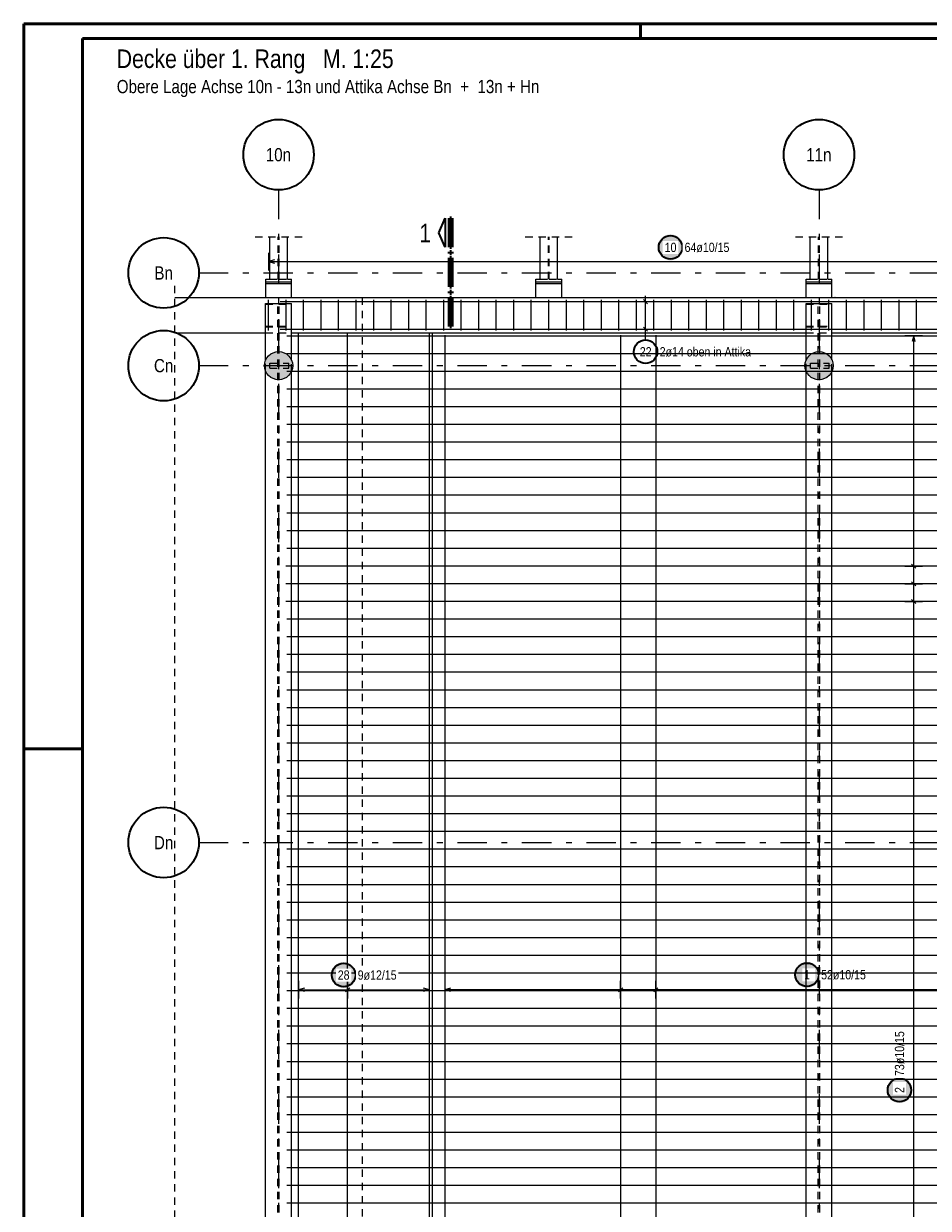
# Model space of a CAD drawing. Header units: millimetres. Extents: x 0 to 61.4, y -43.3 to 42.
# Tile 15 of 21: x 0 to 15.4, y 21.9 to 42. Entities that reach past the tile are written whole.
import ezdxf
from ezdxf.enums import TextEntityAlignment as Align

# ---------------------------------------------------------------- set-up
doc = ezdxf.new("R2010")
doc.units = ezdxf.units.MM
doc.linetypes.add('DASHDOTX2', pattern=[2, 1, -0.5, 0, -0.5])
doc.linetypes.add('HIDDEN', pattern=[0.375, 0.25, -0.125])
for name, color, linetype, lineweight in [('Achsen', 7, 'Continuous', 20), ('Geschnittene Kanten', 7, 'Continuous', 20), ('nplo Bewehrung', 7, 'Continuous', 20), ('Schraffuren', 7, 'Continuous', 20)]:
    doc.layers.add(name, color=color, linetype=linetype, lineweight=lineweight)
doc.styles.add('Arial Narrow', font='ARIALN.TTF')

msp = doc.modelspace()

# ---------------------------------------------------------------- hatches: boundary and pattern name
at = {"lineweight": 25, "true_color": 0xffffff}
msp.add_hatch(color=7, dxfattribs=at).paths.add_polyline_path([(5.666, 25.85), (5.666, 25.858), (5.665, 25.865), (5.665, 25.873), (5.664, 25.881), (5.662, 25.888), (5.661, 25.896), (5.659, 25.903), (5.657, 25.911), (5.655, 25.918), (5.652, 25.925), (5.65, 25.932), (5.647, 25.939), (5.643, 25.946), (5.64, 25.953), (5.636, 25.96), (5.632, 25.967), (5.628, 25.973), (5.624, 25.979), (5.619, 25.985), (5.614, 25.991), (5.609, 25.997), (5.604, 26.003), (5.599, 26.008), (5.593, 26.013), (5.587, 26.019), (5.581, 26.023), (5.575, 26.028), (5.569, 26.032), (5.562, 26.037), (5.556, 26.041), (5.549, 26.044), (5.542, 26.048), (5.535, 26.051), (5.528, 26.054), (5.521, 26.057), (5.514, 26.059), (5.506, 26.061), (5.499, 26.063), (5.491, 26.065), (5.484, 26.067), (5.476, 26.068), (5.469, 26.069), (5.461, 26.069), (5.453, 26.07), (5.446, 26.07), (5.438, 26.07), (5.43, 26.069), (5.423, 26.069), (5.415, 26.068), (5.408, 26.067), (5.4, 26.065), (5.392, 26.063), (5.385, 26.061), (5.378, 26.059), (5.37, 26.057), (5.363, 26.054), (5.356, 26.051), (5.349, 26.048), (5.342, 26.044), (5.336, 26.041), (5.329, 26.037), (5.323, 26.032), (5.316, 26.028), (5.31, 26.023), (5.304, 26.019), (5.299, 26.013), (5.293, 26.008), (5.287, 26.003), (5.282, 25.997), (5.277, 25.991), (5.272, 25.985), (5.268, 25.979), (5.263, 25.973), (5.259, 25.967), (5.255, 25.96), (5.251, 25.953), (5.248, 25.946), (5.245, 25.939), (5.242, 25.932), (5.239, 25.925), (5.236, 25.918), (5.234, 25.911), (5.232, 25.903), (5.231, 25.896), (5.229, 25.888), (5.228, 25.881), (5.227, 25.873), (5.226, 25.865), (5.226, 25.858), (5.226, 25.85), (5.226, 25.842), (5.226, 25.835), (5.227, 25.827), (5.228, 25.819), (5.229, 25.812), (5.231, 25.804), (5.232, 25.797), (5.234, 25.789), (5.236, 25.782), (5.239, 25.775), (5.242, 25.768), (5.245, 25.761), (5.248, 25.754), (5.251, 25.747), (5.255, 25.74), (5.259, 25.733), (5.263, 25.727), (5.268, 25.721), (5.272, 25.715), (5.277, 25.709), (5.282, 25.703), (5.287, 25.697), (5.293, 25.692), (5.299, 25.687), (5.304, 25.681), (5.31, 25.677), (5.316, 25.672), (5.323, 25.668), (5.329, 25.663), (5.336, 25.659), (5.342, 25.656), (5.349, 25.652), (5.356, 25.649), (5.363, 25.646), (5.37, 25.643), (5.378, 25.641), (5.385, 25.639), (5.392, 25.637), (5.4, 25.635), (5.408, 25.633), (5.415, 25.632), (5.423, 25.631), (5.43, 25.631), (5.438, 25.63), (5.446, 25.63), (5.453, 25.63), (5.461, 25.631), (5.469, 25.631), (5.476, 25.632), (5.484, 25.633), (5.491, 25.635), (5.499, 25.637), (5.506, 25.639), (5.514, 25.641), (5.521, 25.643), (5.528, 25.646), (5.535, 25.649), (5.542, 25.652), (5.549, 25.656), (5.556, 25.659), (5.562, 25.663), (5.569, 25.668), (5.575, 25.672), (5.581, 25.677), (5.587, 25.681), (5.593, 25.687), (5.599, 25.692), (5.604, 25.697), (5.609, 25.703), (5.614, 25.709), (5.619, 25.715), (5.624, 25.721), (5.628, 25.727), (5.632, 25.733), (5.636, 25.74), (5.64, 25.747), (5.643, 25.754), (5.647, 25.761), (5.65, 25.768), (5.652, 25.775), (5.655, 25.782), (5.657, 25.789), (5.659, 25.797), (5.661, 25.804), (5.662, 25.812), (5.664, 25.819), (5.665, 25.827), (5.665, 25.835)])
at = {"layer": 'Achsen', "lineweight": 25, "true_color": 0xffffff}
for points in [[(11.23, 38.241), (11.23, 38.249), (11.23, 38.256), (11.229, 38.264), (11.228, 38.272), (11.227, 38.279), (11.225, 38.287), (11.224, 38.294), (11.222, 38.302), (11.219, 38.309), (11.217, 38.316), (11.214, 38.324), (11.211, 38.331), (11.208, 38.338), (11.204, 38.344), (11.201, 38.351), (11.197, 38.358), (11.193, 38.364), (11.188, 38.37), (11.184, 38.377), (11.179, 38.383), (11.174, 38.388), (11.168, 38.394), (11.163, 38.399), (11.157, 38.405), (11.152, 38.41), (11.146, 38.415), (11.14, 38.419), (11.133, 38.424), (11.127, 38.428), (11.12, 38.432), (11.113, 38.435), (11.107, 38.439), (11.1, 38.442), (11.093, 38.445), (11.085, 38.448), (11.078, 38.45), (11.071, 38.453), (11.063, 38.455), (11.056, 38.456), (11.048, 38.458), (11.041, 38.459), (11.033, 38.46), (11.026, 38.461), (11.018, 38.461), (11.01, 38.461), (11.003, 38.461), (10.995, 38.461), (10.987, 38.46), (10.98, 38.459), (10.972, 38.458), (10.964, 38.456), (10.957, 38.455), (10.95, 38.453), (10.942, 38.45), (10.935, 38.448), (10.928, 38.445), (10.921, 38.442), (10.914, 38.439), (10.907, 38.435), (10.9, 38.432), (10.894, 38.428), (10.887, 38.424), (10.881, 38.419), (10.875, 38.415), (10.869, 38.41), (10.863, 38.405), (10.857, 38.399), (10.852, 38.394), (10.847, 38.388), (10.842, 38.383), (10.837, 38.377), (10.832, 38.37), (10.828, 38.364), (10.824, 38.358), (10.82, 38.351), (10.816, 38.344), (10.812, 38.338), (10.809, 38.331), (10.806, 38.324), (10.803, 38.316), (10.801, 38.309), (10.799, 38.302), (10.797, 38.294), (10.795, 38.287), (10.794, 38.279), (10.792, 38.272), (10.791, 38.264), (10.791, 38.256), (10.79, 38.249), (10.79, 38.241), (10.79, 38.233), (10.791, 38.226), (10.791, 38.218), (10.792, 38.211), (10.794, 38.203), (10.795, 38.195), (10.797, 38.188), (10.799, 38.181), (10.801, 38.173), (10.803, 38.166), (10.806, 38.159), (10.809, 38.152), (10.812, 38.145), (10.816, 38.138), (10.82, 38.131), (10.824, 38.125), (10.828, 38.118), (10.832, 38.112), (10.837, 38.106), (10.842, 38.1), (10.847, 38.094), (10.852, 38.088), (10.857, 38.083), (10.863, 38.078), (10.869, 38.073), (10.875, 38.068), (10.881, 38.063), (10.887, 38.059), (10.894, 38.055), (10.9, 38.051), (10.907, 38.047), (10.914, 38.043), (10.921, 38.04), (10.928, 38.037), (10.935, 38.034), (10.942, 38.032), (10.95, 38.03), (10.957, 38.028), (10.964, 38.026), (10.972, 38.024), (10.98, 38.023), (10.987, 38.022), (10.995, 38.022), (11.003, 38.021), (11.01, 38.021), (11.018, 38.021), (11.026, 38.022), (11.033, 38.022), (11.041, 38.023), (11.048, 38.024), (11.056, 38.026), (11.063, 38.028), (11.071, 38.03), (11.078, 38.032), (11.085, 38.034), (11.093, 38.037), (11.1, 38.04), (11.107, 38.043), (11.113, 38.047), (11.12, 38.051), (11.127, 38.055), (11.133, 38.059), (11.14, 38.063), (11.146, 38.068), (11.152, 38.073), (11.157, 38.078), (11.163, 38.083), (11.168, 38.088), (11.174, 38.094), (11.179, 38.1), (11.184, 38.106), (11.188, 38.112), (11.193, 38.118), (11.197, 38.125), (11.201, 38.131), (11.204, 38.138), (11.208, 38.145), (11.211, 38.152), (11.214, 38.159), (11.217, 38.166), (11.219, 38.173), (11.222, 38.181), (11.224, 38.188), (11.225, 38.195), (11.227, 38.203), (11.228, 38.211), (11.229, 38.218), (11.23, 38.226)], [(13.554, 25.855), (13.554, 25.862), (13.553, 25.87), (13.553, 25.878), (13.552, 25.885), (13.55, 25.893), (13.549, 25.901), (13.547, 25.908), (13.545, 25.915), (13.543, 25.923), (13.541, 25.93), (13.538, 25.937), (13.535, 25.944), (13.532, 25.951), (13.528, 25.958), (13.524, 25.965), (13.52, 25.971), (13.516, 25.978), (13.512, 25.984), (13.507, 25.99), (13.502, 25.996), (13.497, 26.002), (13.492, 26.008), (13.487, 26.013), (13.481, 26.018), (13.475, 26.023), (13.469, 26.028), (13.463, 26.033), (13.457, 26.037), (13.45, 26.041), (13.444, 26.045), (13.437, 26.049), (13.43, 26.053), (13.423, 26.056), (13.416, 26.059), (13.409, 26.062), (13.402, 26.064), (13.394, 26.066), (13.387, 26.068), (13.38, 26.07), (13.372, 26.071), (13.364, 26.073), (13.357, 26.074), (13.349, 26.074), (13.342, 26.075), (13.334, 26.075), (13.326, 26.075), (13.318, 26.074), (13.311, 26.074), (13.303, 26.073), (13.296, 26.071), (13.288, 26.07), (13.281, 26.068), (13.273, 26.066), (13.266, 26.064), (13.259, 26.062), (13.251, 26.059), (13.244, 26.056), (13.237, 26.053), (13.231, 26.049), (13.224, 26.045), (13.217, 26.041), (13.211, 26.037), (13.205, 26.033), (13.198, 26.028), (13.192, 26.023), (13.187, 26.018), (13.181, 26.013), (13.176, 26.008), (13.17, 26.002), (13.165, 25.996), (13.16, 25.99), (13.156, 25.984), (13.151, 25.978), (13.147, 25.971), (13.143, 25.965), (13.14, 25.958), (13.136, 25.951), (13.133, 25.944), (13.13, 25.937), (13.127, 25.93), (13.125, 25.923), (13.122, 25.915), (13.12, 25.908), (13.119, 25.901), (13.117, 25.893), (13.116, 25.885), (13.115, 25.878), (13.114, 25.87), (13.114, 25.862), (13.114, 25.855), (13.114, 25.847), (13.114, 25.839), (13.115, 25.832), (13.116, 25.824), (13.117, 25.817), (13.119, 25.809), (13.12, 25.802), (13.122, 25.794), (13.125, 25.787), (13.127, 25.78), (13.13, 25.772), (13.133, 25.765), (13.136, 25.758), (13.14, 25.752), (13.143, 25.745), (13.147, 25.738), (13.151, 25.732), (13.156, 25.726), (13.16, 25.719), (13.165, 25.713), (13.17, 25.708), (13.176, 25.702), (13.181, 25.697), (13.187, 25.691), (13.192, 25.686), (13.198, 25.681), (13.205, 25.677), (13.211, 25.672), (13.217, 25.668), (13.224, 25.664), (13.231, 25.661), (13.237, 25.657), (13.244, 25.654), (13.251, 25.651), (13.259, 25.648), (13.266, 25.646), (13.273, 25.643), (13.281, 25.641), (13.288, 25.64), (13.296, 25.638), (13.303, 25.637), (13.311, 25.636), (13.318, 25.635), (13.326, 25.635), (13.334, 25.635), (13.342, 25.635), (13.349, 25.635), (13.357, 25.636), (13.364, 25.637), (13.372, 25.638), (13.38, 25.64), (13.387, 25.641), (13.394, 25.643), (13.402, 25.646), (13.409, 25.648), (13.416, 25.651), (13.423, 25.654), (13.43, 25.657), (13.437, 25.661), (13.444, 25.664), (13.45, 25.668), (13.457, 25.672), (13.463, 25.677), (13.469, 25.681), (13.475, 25.686), (13.481, 25.691), (13.487, 25.697), (13.492, 25.702), (13.497, 25.708), (13.502, 25.713), (13.507, 25.719), (13.512, 25.726), (13.516, 25.732), (13.52, 25.738), (13.524, 25.745), (13.528, 25.752), (13.532, 25.758), (13.535, 25.765), (13.538, 25.772), (13.541, 25.78), (13.543, 25.787), (13.545, 25.794), (13.547, 25.802), (13.549, 25.809), (13.55, 25.817), (13.552, 25.824), (13.553, 25.832), (13.553, 25.839)], [(15.128, 23.891), (15.128, 23.899), (15.128, 23.907), (15.127, 23.914), (15.126, 23.922), (15.125, 23.93), (15.123, 23.937), (15.122, 23.945), (15.12, 23.952), (15.118, 23.959), (15.115, 23.967), (15.112, 23.974), (15.109, 23.981), (15.106, 23.988), (15.103, 23.995), (15.099, 24.001), (15.095, 24.008), (15.091, 24.014), (15.086, 24.021), (15.082, 24.027), (15.077, 24.033), (15.072, 24.039), (15.067, 24.044), (15.061, 24.05), (15.056, 24.055), (15.05, 24.06), (15.044, 24.065), (15.038, 24.069), (15.031, 24.074), (15.025, 24.078), (15.018, 24.082), (15.012, 24.086), (15.005, 24.089), (14.998, 24.092), (14.991, 24.095), (14.984, 24.098), (14.976, 24.101), (14.969, 24.103), (14.962, 24.105), (14.954, 24.107), (14.947, 24.108), (14.939, 24.109), (14.931, 24.11), (14.924, 24.111), (14.916, 24.111), (14.908, 24.111), (14.901, 24.111), (14.893, 24.111), (14.885, 24.11), (14.878, 24.109), (14.87, 24.108), (14.863, 24.107), (14.855, 24.105), (14.848, 24.103), (14.84, 24.101), (14.833, 24.098), (14.826, 24.095), (14.819, 24.092), (14.812, 24.089), (14.805, 24.086), (14.798, 24.082), (14.792, 24.078), (14.785, 24.074), (14.779, 24.069), (14.773, 24.065), (14.767, 24.06), (14.761, 24.055), (14.755, 24.05), (14.75, 24.044), (14.745, 24.039), (14.74, 24.033), (14.735, 24.027), (14.73, 24.021), (14.726, 24.014), (14.722, 24.008), (14.718, 24.001), (14.714, 23.995), (14.711, 23.988), (14.707, 23.981), (14.704, 23.974), (14.702, 23.967), (14.699, 23.959), (14.697, 23.952), (14.695, 23.945), (14.693, 23.937), (14.692, 23.93), (14.69, 23.922), (14.69, 23.914), (14.689, 23.907), (14.688, 23.899), (14.688, 23.891), (14.688, 23.884), (14.689, 23.876), (14.69, 23.868), (14.69, 23.861), (14.692, 23.853), (14.693, 23.846), (14.695, 23.838), (14.697, 23.831), (14.699, 23.823), (14.702, 23.816), (14.704, 23.809), (14.707, 23.802), (14.711, 23.795), (14.714, 23.788), (14.718, 23.781), (14.722, 23.775), (14.726, 23.768), (14.73, 23.762), (14.735, 23.756), (14.74, 23.75), (14.745, 23.744), (14.75, 23.739), (14.755, 23.733), (14.761, 23.728), (14.767, 23.723), (14.773, 23.718), (14.779, 23.713), (14.785, 23.709), (14.792, 23.705), (14.798, 23.701), (14.805, 23.697), (14.812, 23.694), (14.819, 23.69), (14.826, 23.687), (14.833, 23.685), (14.84, 23.682), (14.848, 23.68), (14.855, 23.678), (14.863, 23.676), (14.87, 23.675), (14.878, 23.674), (14.885, 23.673), (14.893, 23.672), (14.901, 23.672), (14.908, 23.671), (14.916, 23.672), (14.924, 23.672), (14.931, 23.673), (14.939, 23.674), (14.947, 23.675), (14.954, 23.676), (14.962, 23.678), (14.969, 23.68), (14.976, 23.682), (14.984, 23.685), (14.991, 23.687), (14.998, 23.69), (15.005, 23.694), (15.012, 23.697), (15.018, 23.701), (15.025, 23.705), (15.031, 23.709), (15.038, 23.713), (15.044, 23.718), (15.05, 23.723), (15.056, 23.728), (15.061, 23.733), (15.067, 23.739), (15.072, 23.744), (15.077, 23.75), (15.082, 23.756), (15.086, 23.762), (15.091, 23.768), (15.095, 23.775), (15.099, 23.781), (15.103, 23.788), (15.106, 23.795), (15.109, 23.802), (15.112, 23.809), (15.115, 23.816), (15.118, 23.823), (15.12, 23.831), (15.122, 23.838), (15.123, 23.846), (15.125, 23.853), (15.126, 23.861), (15.127, 23.868), (15.128, 23.876)]]:
    msp.add_hatch(color=7, dxfattribs=at).paths.add_polyline_path(points)
at = {"layer": 'Schraffuren', "lineweight": 13, "true_color": 0xd7ffd7}
for points in [[(4.579, 36.227), (4.579, 36.233), (4.579, 36.24), (4.578, 36.246), (4.578, 36.252), (4.577, 36.258), (4.576, 36.264), (4.575, 36.27), (4.574, 36.276), (4.573, 36.282), (4.571, 36.288), (4.569, 36.294), (4.568, 36.3), (4.566, 36.306), (4.564, 36.312), (4.561, 36.318), (4.559, 36.323), (4.556, 36.329), (4.554, 36.335), (4.551, 36.34), (4.548, 36.345), (4.545, 36.351), (4.541, 36.356), (4.538, 36.361), (4.535, 36.366), (4.531, 36.371), (4.527, 36.376), (4.523, 36.381), (4.519, 36.386), (4.515, 36.39), (4.511, 36.395), (4.506, 36.399), (4.502, 36.403), (4.497, 36.407), (4.493, 36.412), (4.488, 36.415), (4.483, 36.419), (4.478, 36.423), (4.473, 36.426), (4.468, 36.43), (4.463, 36.433), (4.457, 36.436), (4.452, 36.439), (4.446, 36.442), (4.441, 36.445), (4.435, 36.447), (4.429, 36.45), (4.424, 36.452), (4.418, 36.454), (4.412, 36.456), (4.406, 36.458), (4.4, 36.459), (4.394, 36.461), (4.388, 36.462), (4.382, 36.463), (4.376, 36.464), (4.37, 36.465), (4.364, 36.466), (4.358, 36.467), (4.351, 36.467), (4.345, 36.467), (4.339, 36.467), (4.333, 36.467), (4.327, 36.467), (4.32, 36.467), (4.314, 36.466), (4.308, 36.465), (4.302, 36.464), (4.296, 36.463), (4.29, 36.462), (4.284, 36.461), (4.278, 36.459), (4.272, 36.458), (4.266, 36.456), (4.26, 36.454), (4.254, 36.452), (4.249, 36.45), (4.243, 36.447), (4.237, 36.445), (4.232, 36.442), (4.226, 36.439), (4.221, 36.436), (4.215, 36.433), (4.21, 36.43), (4.205, 36.426), (4.2, 36.423), (4.195, 36.419), (4.19, 36.415), (4.185, 36.412), (4.181, 36.407), (4.176, 36.403), (4.171, 36.399), (4.167, 36.395), (4.163, 36.39), (4.159, 36.386), (4.155, 36.381), (4.151, 36.376), (4.147, 36.371), (4.143, 36.366), (4.14, 36.361), (4.136, 36.356), (4.133, 36.351), (4.13, 36.345), (4.127, 36.34), (4.124, 36.335), (4.122, 36.329), (4.119, 36.323), (4.117, 36.318), (4.114, 36.312), (4.112, 36.306), (4.11, 36.3), (4.109, 36.294), (4.107, 36.288), (4.105, 36.282), (4.104, 36.276), (4.103, 36.27), (4.102, 36.264), (4.101, 36.258), (4.1, 36.252), (4.1, 36.246), (4.099, 36.24), (4.099, 36.233), (4.099, 36.227), (4.099, 36.221), (4.099, 36.215), (4.1, 36.209), (4.1, 36.203), (4.101, 36.196), (4.102, 36.19), (4.103, 36.184), (4.104, 36.178), (4.105, 36.172), (4.107, 36.166), (4.109, 36.16), (4.11, 36.154), (4.112, 36.148), (4.114, 36.143), (4.117, 36.137), (4.119, 36.131), (4.122, 36.125), (4.124, 36.12), (4.127, 36.114), (4.13, 36.109), (4.133, 36.104), (4.136, 36.098), (4.14, 36.093), (4.143, 36.088), (4.147, 36.083), (4.151, 36.078), (4.155, 36.073), (4.159, 36.069), (4.163, 36.064), (4.167, 36.06), (4.171, 36.055), (4.176, 36.051), (4.181, 36.047), (4.185, 36.043), (4.19, 36.039), (4.195, 36.035), (4.2, 36.032), (4.205, 36.028), (4.21, 36.025), (4.215, 36.021), (4.221, 36.018), (4.226, 36.015), (4.232, 36.013), (4.237, 36.01), (4.243, 36.007), (4.249, 36.005), (4.254, 36.003), (4.26, 36.001), (4.266, 35.999), (4.272, 35.997), (4.278, 35.995), (4.284, 35.994), (4.29, 35.992), (4.296, 35.991), (4.302, 35.99), (4.308, 35.989), (4.314, 35.988), (4.32, 35.988), (4.327, 35.988), (4.333, 35.987), (4.339, 35.987), (4.345, 35.987), (4.351, 35.988), (4.358, 35.988), (4.364, 35.988), (4.37, 35.989), (4.376, 35.99), (4.382, 35.991), (4.388, 35.992), (4.394, 35.994), (4.4, 35.995), (4.406, 35.997), (4.412, 35.999), (4.418, 36.001), (4.424, 36.003), (4.429, 36.005), (4.435, 36.007), (4.441, 36.01), (4.446, 36.013), (4.452, 36.015), (4.457, 36.018), (4.463, 36.021), (4.468, 36.025), (4.473, 36.028), (4.478, 36.032), (4.483, 36.035), (4.488, 36.039), (4.493, 36.043), (4.497, 36.047), (4.502, 36.051), (4.506, 36.055), (4.511, 36.06), (4.515, 36.064), (4.519, 36.069), (4.523, 36.073), (4.527, 36.078), (4.531, 36.083), (4.535, 36.088), (4.538, 36.093), (4.541, 36.098), (4.545, 36.104), (4.548, 36.109), (4.551, 36.114), (4.554, 36.12), (4.556, 36.125), (4.559, 36.131), (4.561, 36.137), (4.564, 36.143), (4.566, 36.148), (4.568, 36.154), (4.569, 36.16), (4.571, 36.166), (4.573, 36.172), (4.574, 36.178), (4.575, 36.184), (4.576, 36.19), (4.577, 36.196), (4.578, 36.203), (4.578, 36.209), (4.579, 36.215), (4.579, 36.221)], [(13.779, 36.227), (13.779, 36.233), (13.779, 36.24), (13.778, 36.246), (13.778, 36.252), (13.777, 36.258), (13.776, 36.264), (13.775, 36.27), (13.774, 36.276), (13.773, 36.282), (13.771, 36.288), (13.769, 36.294), (13.768, 36.3), (13.766, 36.306), (13.764, 36.312), (13.761, 36.318), (13.759, 36.323), (13.756, 36.329), (13.754, 36.335), (13.751, 36.34), (13.748, 36.345), (13.745, 36.351), (13.742, 36.356), (13.738, 36.361), (13.735, 36.366), (13.731, 36.371), (13.727, 36.376), (13.723, 36.381), (13.719, 36.386), (13.715, 36.39), (13.711, 36.395), (13.707, 36.399), (13.702, 36.403), (13.697, 36.407), (13.693, 36.412), (13.688, 36.415), (13.683, 36.419), (13.678, 36.423), (13.673, 36.426), (13.668, 36.43), (13.663, 36.433), (13.657, 36.436), (13.652, 36.439), (13.646, 36.442), (13.641, 36.445), (13.635, 36.447), (13.629, 36.45), (13.624, 36.452), (13.618, 36.454), (13.612, 36.456), (13.606, 36.458), (13.6, 36.459), (13.594, 36.461), (13.588, 36.462), (13.582, 36.463), (13.576, 36.464), (13.57, 36.465), (13.564, 36.466), (13.558, 36.467), (13.551, 36.467), (13.545, 36.467), (13.539, 36.467), (13.533, 36.467), (13.527, 36.467), (13.52, 36.467), (13.514, 36.466), (13.508, 36.465), (13.502, 36.464), (13.496, 36.463), (13.49, 36.462), (13.484, 36.461), (13.478, 36.459), (13.472, 36.458), (13.466, 36.456), (13.46, 36.454), (13.454, 36.452), (13.449, 36.45), (13.443, 36.447), (13.437, 36.445), (13.432, 36.442), (13.426, 36.439), (13.421, 36.436), (13.415, 36.433), (13.41, 36.43), (13.405, 36.426), (13.4, 36.423), (13.395, 36.419), (13.39, 36.415), (13.385, 36.412), (13.381, 36.407), (13.376, 36.403), (13.371, 36.399), (13.367, 36.395), (13.363, 36.39), (13.359, 36.386), (13.355, 36.381), (13.351, 36.376), (13.347, 36.371), (13.343, 36.366), (13.34, 36.361), (13.336, 36.356), (13.333, 36.351), (13.33, 36.345), (13.327, 36.34), (13.324, 36.335), (13.322, 36.329), (13.319, 36.323), (13.317, 36.318), (13.314, 36.312), (13.312, 36.306), (13.31, 36.3), (13.309, 36.294), (13.307, 36.288), (13.305, 36.282), (13.304, 36.276), (13.303, 36.27), (13.302, 36.264), (13.301, 36.258), (13.3, 36.252), (13.3, 36.246), (13.299, 36.24), (13.299, 36.233), (13.299, 36.227), (13.299, 36.221), (13.299, 36.215), (13.3, 36.209), (13.3, 36.203), (13.301, 36.196), (13.302, 36.19), (13.303, 36.184), (13.304, 36.178), (13.305, 36.172), (13.307, 36.166), (13.309, 36.16), (13.31, 36.154), (13.312, 36.148), (13.314, 36.143), (13.317, 36.137), (13.319, 36.131), (13.322, 36.125), (13.324, 36.12), (13.327, 36.114), (13.33, 36.109), (13.333, 36.104), (13.336, 36.098), (13.34, 36.093), (13.343, 36.088), (13.347, 36.083), (13.351, 36.078), (13.355, 36.073), (13.359, 36.069), (13.363, 36.064), (13.367, 36.06), (13.371, 36.055), (13.376, 36.051), (13.381, 36.047), (13.385, 36.043), (13.39, 36.039), (13.395, 36.035), (13.4, 36.032), (13.405, 36.028), (13.41, 36.025), (13.415, 36.021), (13.421, 36.018), (13.426, 36.015), (13.432, 36.013), (13.437, 36.01), (13.443, 36.007), (13.449, 36.005), (13.454, 36.003), (13.46, 36.001), (13.466, 35.999), (13.472, 35.997), (13.478, 35.995), (13.484, 35.994), (13.49, 35.992), (13.496, 35.991), (13.502, 35.99), (13.508, 35.989), (13.514, 35.988), (13.52, 35.988), (13.527, 35.988), (13.533, 35.987), (13.539, 35.987), (13.545, 35.987), (13.551, 35.988), (13.558, 35.988), (13.564, 35.988), (13.57, 35.989), (13.576, 35.99), (13.582, 35.991), (13.588, 35.992), (13.594, 35.994), (13.6, 35.995), (13.606, 35.997), (13.612, 35.999), (13.618, 36.001), (13.624, 36.003), (13.629, 36.005), (13.635, 36.007), (13.641, 36.01), (13.646, 36.013), (13.652, 36.015), (13.657, 36.018), (13.663, 36.021), (13.668, 36.025), (13.673, 36.028), (13.678, 36.032), (13.683, 36.035), (13.688, 36.039), (13.693, 36.043), (13.697, 36.047), (13.702, 36.051), (13.707, 36.055), (13.711, 36.06), (13.715, 36.064), (13.719, 36.069), (13.723, 36.073), (13.727, 36.078), (13.731, 36.083), (13.735, 36.088), (13.738, 36.093), (13.742, 36.098), (13.745, 36.104), (13.748, 36.109), (13.751, 36.114), (13.754, 36.12), (13.756, 36.125), (13.759, 36.131), (13.761, 36.137), (13.764, 36.143), (13.766, 36.148), (13.768, 36.154), (13.769, 36.16), (13.771, 36.166), (13.773, 36.172), (13.774, 36.178), (13.775, 36.184), (13.776, 36.19), (13.777, 36.196), (13.778, 36.203), (13.778, 36.209), (13.779, 36.215), (13.779, 36.221)]]:
    msp.add_hatch(color=254, dxfattribs=at).paths.add_polyline_path(points)

# ---------------------------------------------------------------- linework, layer by layer
at = {"color": 4, "linetype": 'Continuous', "lineweight": 50}
for p, q in [((59.45, 42.05), (0, 42.05)), ((0, 42.05), (0, 0)), ((59.2, 41.8), (1, 41.8)), ((1, 41.8), (1, 0.25))]:
    msp.add_line(p, q, dxfattribs=at)
at = {"color": 4, "linetype": 'Continuous', "lineweight": 50, "ltscale": 0.5}
for p, q in [((10.5, 42.05), (10.5, 41.8)), ((0, 29.7), (1, 29.7))]:
    msp.add_line(p, q, dxfattribs=at)
at = {"color": 2, "linetype": 'Continuous', "lineweight": 35}
for p, q in [((7.064, 38.49), (7.177, 38.737)), ((7.177, 38.737), (7.177, 38.242)), ((7.177, 38.242), (7.064, 38.49))]:
    msp.add_line(p, q, dxfattribs=at)
at = {"color": 1, "linetype": 'Continuous', "lineweight": 70}
for p, q in [((7.252, 38.242), (7.252, 38.737)), ((7.252, 38.737), (7.282, 38.737)), ((7.282, 38.737), (7.282, 38.242)), ((7.282, 38.242), (7.252, 38.242)), ((7.252, 38.137), (7.252, 38.167)), ((7.252, 38.167), (7.282, 38.167)), ((7.282, 38.137), (7.252, 38.137)), ((7.282, 38.167), (7.282, 38.137)), ((7.252, 37.567), (7.252, 38.062)), ((7.252, 38.062), (7.282, 38.062)), ((7.282, 38.062), (7.282, 37.567)), ((7.282, 37.567), (7.252, 37.567)), ((7.252, 37.462), (7.252, 37.492)), ((7.252, 37.492), (7.282, 37.492)), ((7.282, 37.462), (7.252, 37.462)), ((7.252, 36.892), (7.252, 37.387)), ((7.252, 37.387), (7.282, 37.387)), ((7.282, 37.492), (7.282, 37.462)), ((7.282, 37.387), (7.282, 36.892)), ((7.282, 36.892), (7.252, 36.892))]:
    msp.add_line(p, q, dxfattribs=at)
at = {"color": 5, "linetype": 'HIDDEN', "lineweight": 18, "ltscale": 0.5}
for p, q in [((3.939, 38.42), (4.739, 38.42)), ((8.539, 38.42), (9.339, 38.42)), ((13.139, 38.42), (13.939, 38.42)), ((2.57, 1.913), (2.57, 37.637))]:
    msp.add_line(p, q, dxfattribs=at)
at = {"color": 3, "linetype": 'Continuous', "lineweight": 25}
for p, q in [((4.189, 37.697), (4.189, 38.42)), ((4.489, 37.697), (4.489, 38.42)), ((8.789, 37.697), (8.789, 38.42)), ((9.089, 37.697), (9.089, 38.42)), ((13.389, 37.697), (13.389, 38.42)), ((13.689, 37.697), (13.689, 38.42)), ((4.119, 37.657), (4.119, 37.697)), ((4.119, 37.697), (4.189, 37.697)), ((4.119, 37.627), (4.119, 37.657)), ((4.119, 37.657), (4.559, 37.657)), ((4.119, 37.387), (4.119, 37.627)), ((4.119, 37.627), (4.559, 37.627)), ((4.489, 37.697), (4.559, 37.697)), ((4.559, 37.657), (4.559, 37.697)), ((4.559, 37.627), (4.559, 37.657)), ((4.559, 37.387), (4.559, 37.627)), ((8.719, 37.657), (8.719, 37.697)), ((8.719, 37.697), (8.789, 37.697)), ((8.719, 37.627), (8.719, 37.657)), ((8.719, 37.657), (9.159, 37.657)), ((8.719, 37.387), (8.719, 37.627)), ((8.719, 37.627), (9.159, 37.627)), ((9.089, 37.697), (9.159, 37.697)), ((9.159, 37.657), (9.159, 37.697)), ((9.159, 37.627), (9.159, 37.657)), ((9.159, 37.387), (9.159, 37.627)), ((13.319, 37.657), (13.319, 37.697)), ((13.319, 37.697), (13.389, 37.697)), ((13.319, 37.627), (13.319, 37.657)), ((13.319, 37.657), (13.759, 37.657)), ((13.319, 37.387), (13.319, 37.627)), ((13.319, 37.627), (13.759, 37.627)), ((13.689, 37.697), (13.759, 37.697)), ((13.759, 37.657), (13.759, 37.697)), ((13.759, 37.627), (13.759, 37.657)), ((13.759, 37.387), (13.759, 37.627)), ((2.57, 37.387), (23.08, 37.387)), ((4.118, 36.321), (4.118, 37.287)), ((4.118, 37.287), (4.558, 37.287)), ((4.558, 36.324), (4.558, 37.287)), ((13.318, 36.321), (13.318, 37.287)), ((13.318, 37.287), (13.758, 37.287)), ((13.758, 36.324), (13.758, 37.287)), ((2.57, 36.787), (4.118, 36.787)), ((4.558, 36.787), (13.318, 36.787)), ((13.758, 36.787), (22.48, 36.787)), ((4.118, 15.057), (4.118, 36.134)), ((4.558, 15.057), (4.558, 36.13))]:
    msp.add_line(p, q, dxfattribs=at)
at = {"color": 3, "linetype": 'HIDDEN', "lineweight": 25, "ltscale": 0.5}
for p, q in [((4.332, 37.697), (4.332, 38.42)), ((4.346, 37.697), (4.346, 38.42)), ((8.932, 37.697), (8.932, 38.42)), ((8.946, 37.697), (8.946, 38.42)), ((13.532, 37.697), (13.532, 38.42)), ((13.546, 37.697), (13.546, 38.42)), ((4.189, 37.697), (4.332, 37.697)), ((4.346, 37.697), (4.489, 37.697)), ((8.789, 37.697), (8.932, 37.697)), ((8.946, 37.697), (9.089, 37.697)), ((13.389, 37.697), (13.532, 37.697)), ((13.546, 37.697), (13.689, 37.697)), ((4.118, 37.275), (4.326, 37.275)), ((4.326, 15.057), (4.326, 37.275)), ((4.35, 15.057), (4.35, 37.275)), ((4.35, 37.275), (4.558, 37.275)), ((13.318, 37.275), (13.526, 37.275)), ((13.55, 37.275), (13.758, 37.275)), ((4.118, 36.9), (4.326, 36.9)), ((4.118, 36.887), (4.558, 36.887)), ((4.118, 36.787), (4.558, 36.787)), ((4.35, 36.9), (4.558, 36.9)), ((13.318, 36.9), (13.526, 36.9)), ((13.318, 36.887), (13.758, 36.887)), ((13.318, 36.787), (13.758, 36.787)), ((13.55, 36.9), (13.758, 36.9)), ((4.118, 36.134), (4.118, 36.321)), ((4.558, 36.13), (4.558, 36.324)), ((13.318, 36.134), (13.318, 36.321)), ((13.758, 36.13), (13.758, 36.324)), ((4.192, 36.187), (4.192, 36.267)), ((4.192, 36.267), (4.512, 36.267)), ((4.192, 36.187), (4.512, 36.187)), ((4.512, 36.187), (4.512, 36.267)), ((13.392, 36.187), (13.392, 36.267)), ((13.392, 36.267), (13.712, 36.267)), ((13.392, 36.187), (13.712, 36.187)), ((13.712, 36.187), (13.712, 36.267))]:
    msp.add_line(p, q, dxfattribs=at)
at = {"color": 9, "linetype": 'HIDDEN', "lineweight": 0, "ltscale": 0.5}
msp.add_line((5.759, 37.387), (5.759, 10.967), dxfattribs=at)
at = {"color": 3, "linetype": 'Continuous', "lineweight": 25, "ltscale": 0.5}
for p, q in [((10.551, 37.353), (10.621, 37.282)), ((4.366, 37.317), (22.966, 37.317)), ((4.366, 36.849), (22.966, 36.849)), ((4.678, 11.567), (4.678, 36.767)), ((5.514, 11.567), (5.514, 36.767)), ((6.906, 11.567), (6.906, 36.767)), ((10.551, 36.885), (10.621, 36.814)), ((4.778, 25.627), (4.678, 25.6)), ((5.549, 25.635), (5.478, 25.565)), ((6.906, 25.6), (6.806, 25.627)), ((4.678, 25.6), (4.778, 25.573)), ((6.806, 25.573), (6.906, 25.6))]:
    msp.add_line(p, q, dxfattribs=at)
at = {"color": 5, "linetype": 'Continuous', "lineweight": 18, "ltscale": 0.5}
for p, q in [((10.586, 36.749), (10.586, 37.417)), ((10.436, 37.317), (10.736, 37.317)), ((10.436, 36.849), (10.736, 36.849)), ((10.586, 36.664), (10.586, 36.749)), ((4.678, 25.75), (4.678, 25.45)), ((5.514, 25.75), (5.514, 25.45)), ((6.906, 25.45), (6.906, 25.75)), ((4.678, 25.6), (6.906, 25.6))]:
    msp.add_line(p, q, dxfattribs=at)
at = {"color": 9, "linetype": 'Continuous', "lineweight": 0}
msp.add_line((6.958, 11.567), (6.958, 36.787), dxfattribs=at)
for centre in [(4.558, 36.787), (9.58, 36.787)]:
    msp.add_circle(centre, 0.00222, dxfattribs=at)
at = {"color": 2, "linetype": 'Continuous', "lineweight": 35, "ltscale": 0.5}
for centre in [(10.586, 36.464), (5.446, 25.85)]:
    msp.add_circle(centre, 0.2, dxfattribs=at)
at = {"layer": 'Achsen', "color": 3, "linetype": 'DASHDOTX2', "lineweight": 25, "ltscale": 0.5}
for p, q in [((4.339, 39.219), (4.339, 0.35)), ((13.539, 39.219), (13.539, 0.35)), ((2.982, 37.807), (25.318, 37.807)), ((2.982, 36.227), (25.318, 36.227)), ((2.982, 28.107), (25.318, 28.107))]:
    msp.add_line(p, q, dxfattribs=at)
at = {"layer": 'Achsen', "color": 5, "linetype": 'Continuous', "lineweight": 18, "ltscale": 0.5}
for p, q in [((4.169, 38.15), (4.169, 37.85)), ((4.169, 38), (22.95, 38)), ((15.3, 36.737), (15, 36.737)), ((15.15, 15.007), (15.15, 36.737)), ((15, 32.814), (15.3, 32.814)), ((15, 32.512), (15.3, 32.512)), ((15, 32.21), (15.3, 32.21)), ((7.168, 25.75), (7.168, 25.45)), ((10.161, 25.45), (10.161, 25.75)), ((10.759, 25.45), (10.759, 25.75)), ((22.43, 25.6), (7.168, 25.6))]:
    msp.add_line(p, q, dxfattribs=at)
at = {"layer": 'Achsen', "color": 3, "linetype": 'Continuous', "lineweight": 25, "ltscale": 0.5}
for p, q in [((4.269, 38.027), (4.169, 38)), ((4.169, 38), (4.269, 37.973)), ((4.169, 36.827), (4.169, 37.347)), ((4.467, 36.827), (4.467, 37.347)), ((4.765, 36.827), (4.765, 37.347)), ((5.063, 36.827), (5.063, 37.347)), ((5.361, 36.827), (5.361, 37.347)), ((5.659, 36.827), (5.659, 37.347)), ((5.958, 36.827), (5.958, 37.347)), ((6.256, 36.827), (6.256, 37.347)), ((6.554, 36.827), (6.554, 37.347)), ((6.852, 36.827), (6.852, 37.347)), ((7.15, 36.827), (7.15, 37.347)), ((7.448, 36.827), (7.448, 37.347)), ((7.746, 36.827), (7.746, 37.347)), ((8.044, 36.827), (8.044, 37.347)), ((8.342, 36.827), (8.342, 37.347)), ((8.64, 36.827), (8.64, 37.347)), ((8.939, 36.827), (8.939, 37.347)), ((9.237, 36.827), (9.237, 37.347)), ((9.535, 36.827), (9.535, 37.347)), ((9.833, 36.827), (9.833, 37.347)), ((10.131, 36.827), (10.131, 37.347)), ((10.429, 36.827), (10.429, 37.347)), ((10.727, 36.827), (10.727, 37.347)), ((11.025, 36.827), (11.025, 37.347)), ((11.323, 36.827), (11.323, 37.347)), ((11.622, 36.827), (11.622, 37.347)), ((11.92, 36.827), (11.92, 37.347)), ((12.218, 36.827), (12.218, 37.347)), ((12.516, 36.827), (12.516, 37.347)), ((12.814, 36.827), (12.814, 37.347)), ((13.112, 36.827), (13.112, 37.347)), ((13.41, 36.827), (13.41, 37.347)), ((13.708, 36.827), (13.708, 37.347)), ((14.006, 36.827), (14.006, 37.347)), ((14.304, 36.827), (14.304, 37.347)), ((14.603, 36.827), (14.603, 37.347)), ((14.901, 36.827), (14.901, 37.347)), ((15.199, 36.827), (15.199, 37.347)), ((7.168, 36.747), (7.168, 13.547)), ((10.161, 36.747), (10.161, 13.547)), ((10.759, 36.747), (10.759, 13.547)), ((15.15, 36.737), (15.123, 36.637)), ((15.177, 36.637), (15.15, 36.737)), ((22.46, 32.814), (4.46, 32.814)), ((15.115, 32.849), (15.186, 32.778)), ((22.46, 32.512), (4.46, 32.512)), ((15.115, 32.547), (15.186, 32.477)), ((22.46, 32.21), (4.46, 32.21)), ((15.115, 32.246), (15.186, 32.175)), ((7.268, 25.627), (7.168, 25.6)), ((10.125, 25.565), (10.196, 25.635)), ((10.724, 25.565), (10.794, 25.635)), ((7.168, 25.6), (7.268, 25.573))]:
    msp.add_line(p, q, dxfattribs=at)
at = {"layer": 'Achsen', "color": 2, "linetype": 'Continuous', "lineweight": 35}
for centre in [(4.339, 39.819), (13.539, 39.819), (2.382, 37.807), (2.382, 36.227), (2.382, 28.107)]:
    msp.add_circle(centre, 0.6, dxfattribs=at)
at = {"layer": 'Achsen', "color": 2, "linetype": 'Continuous', "lineweight": 35, "ltscale": 0.5}
for centre in [(11.01, 38.241), (13.334, 25.855), (14.908, 23.891)]:
    msp.add_circle(centre, 0.2, dxfattribs=at)
at = {"layer": 'Achsen', "color": 9, "linetype": 'Continuous', "lineweight": 0}
msp.add_circle((13.812, 37.387), 0.00222, dxfattribs=at)
at = {"layer": 'Geschnittene Kanten', "color": 3, "linetype": 'Continuous', "lineweight": 25}
for centre in [(4.339, 36.227), (13.539, 36.227)]:
    msp.add_circle(centre, 0.24, dxfattribs=at)
at = {"layer": 'nplo Bewehrung', "color": 9, "linetype": 'Continuous', "lineweight": 0, "ltscale": 0.5}
for p, q in [((4.48, 36.737), (22.48, 36.737)), ((4.48, 36.436), (22.48, 36.436)), ((4.48, 36.134), (22.48, 36.134)), ((4.48, 35.833), (22.48, 35.833)), ((4.48, 35.532), (22.48, 35.532)), ((4.48, 35.23), (22.48, 35.23)), ((4.48, 34.929), (22.48, 34.929)), ((4.48, 34.628), (22.48, 34.628)), ((4.48, 34.326), (22.48, 34.326)), ((4.48, 34.025), (22.48, 34.025)), ((4.48, 33.723), (22.48, 33.723)), ((4.48, 33.422), (22.48, 33.422)), ((4.48, 33.121), (22.48, 33.121)), ((4.48, 32.819), (22.48, 32.819)), ((4.48, 32.518), (22.48, 32.518)), ((4.48, 32.216), (22.48, 32.216)), ((4.48, 31.915), (22.48, 31.915)), ((4.48, 31.614), (22.48, 31.614)), ((4.48, 31.312), (22.48, 31.312)), ((4.48, 31.011), (22.48, 31.011)), ((4.48, 30.709), (22.48, 30.709)), ((4.48, 30.408), (22.48, 30.408)), ((4.48, 30.107), (22.48, 30.107)), ((4.48, 29.805), (22.48, 29.805)), ((4.48, 29.504), (22.48, 29.504)), ((4.48, 29.203), (22.48, 29.203)), ((4.48, 28.901), (22.48, 28.901)), ((4.48, 28.6), (22.48, 28.6)), ((4.48, 28.298), (22.48, 28.298)), ((4.48, 27.997), (22.48, 27.997)), ((4.48, 27.696), (22.48, 27.696)), ((4.48, 27.394), (22.48, 27.394)), ((4.48, 27.093), (22.48, 27.093)), ((4.48, 26.791), (22.48, 26.791)), ((4.48, 26.49), (22.48, 26.49)), ((4.48, 26.189), (22.48, 26.189)), ((4.48, 25.586), (22.48, 25.586)), ((4.48, 25.284), (22.48, 25.284)), ((4.48, 23.476), (22.48, 23.476)), ((4.48, 23.175), (22.48, 23.175)), ((4.48, 22.873), (22.48, 22.873)), ((4.48, 22.572), (22.48, 22.572)), ((4.48, 22.271), (22.48, 22.271)), ((4.48, 21.969), (22.48, 21.969))]:
    msp.add_line(p, q, dxfattribs=at)
at = {"layer": 'Schraffuren', "color": 3, "linetype": 'Continuous', "lineweight": 25, "ltscale": 0.5}
msp.add_line((4.373, 37.317), (22.973, 37.317), dxfattribs=at)

# ---------------------------------------------------------------- texts
at = {"color": 1, "lineweight": 70, "style": 'Arial Narrow'}
for s, p in [('Decke über 1. Rang   M. 1:25', (1.584, 41.296)), ('1', (6.733, 38.327))]:
    msp.add_text(s, height=0.315, dxfattribs=at).set_placement(p)
at = {"color": 4, "lineweight": 50, "style": 'Arial Narrow'}
msp.add_text('Obere Lage Achse 10n - 13n und Attika Achse Bn  +  13n + Hn', height=0.225, dxfattribs=at).set_placement((1.584, 40.867))
at = {"color": 2, "lineweight": 35, "char_height": 0.1575, "attachment_point": 1, "line_spacing_factor": 0.9, "style": 'Arial Narrow'}
for s, insert in [('22', (10.487, 36.542)), ('2ø14 oben in Attika', (10.826, 36.542))]:
    msp.add_mtext(s, dxfattribs=dict(at, insert=insert))
at = {"layer": 'Achsen', "color": 4, "lineweight": 50, "style": 'Arial Narrow'}
for s, p in [('10n', (4.336, 39.819)), ('11n', (13.536, 39.819)), ('Bn', (2.382, 37.805)), ('Cn', (2.382, 36.227)), ('Dn', (2.382, 28.105))]:
    msp.add_text(s, height=0.225, dxfattribs=at).set_placement(p, align=Align.MIDDLE_CENTER)

# ---------------------------------------------------------------- next in the draw order: texts
at = {"layer": 'Achsen', "color": 2, "lineweight": 35, "attachment_point": 1, "line_spacing_factor": 0.9, "style": 'Arial Narrow', "bg_fill": 3, "box_fill_scale": 1.2, "bg_fill_color": 256, "bg_fill_true_color": 13158600, "bg_fill_transparency": 0}
for s, insert, char_height in [('64ø10/15', (11.25, 38.32), 0.1575), ('10', (10.911, 38.32), 0.1575), ('1', (13.284, 25.934), 0.158), ('52ø10/15', (13.574, 25.934), 0.1575)]:
    msp.add_mtext(s, dxfattribs=dict(at, insert=insert, char_height=char_height))
at = {"layer": 'Achsen', "color": 2, "lineweight": 35, "attachment_point": 1, "rotation": 89.9997, "line_spacing_factor": 0.9, "style": 'Arial Narrow', "bg_fill": 3, "box_fill_scale": 1.2, "bg_fill_color": 256, "bg_fill_true_color": 13158600, "bg_fill_transparency": 0}
for s, insert, char_height in [('73ø10/15', (14.83, 24.131), 0.1575), ('2', (14.83, 23.842), 0.158)]:
    msp.add_mtext(s, dxfattribs=dict(at, insert=insert, char_height=char_height))

# ---------------------------------------------------------------- next in the draw order: linework, layer by layer
at = {"color": 3, "linetype": 'HIDDEN', "lineweight": 25, "ltscale": 0.5}
for p, q in [((13.526, 15.057), (13.526, 37.275)), ((13.55, 15.057), (13.55, 37.275))]:
    msp.add_line(p, q, dxfattribs=at)
at = {"color": 3, "linetype": 'Continuous', "lineweight": 25}
for p, q in [((13.318, 15.057), (13.318, 36.134)), ((13.758, 15.057), (13.758, 36.13))]:
    msp.add_line(p, q, dxfattribs=at)
at = {"layer": 'nplo Bewehrung', "color": 9, "linetype": 'Continuous', "lineweight": 0, "ltscale": 0.5}
for p, q in [((4.48, 25.887), (22.48, 25.887)), ((4.48, 24.983), (22.48, 24.983)), ((4.48, 24.682), (22.48, 24.682)), ((4.48, 24.38), (22.48, 24.38)), ((4.48, 24.079), (22.48, 24.079)), ((4.48, 23.778), (22.48, 23.778))]:
    msp.add_line(p, q, dxfattribs=at)

# ---------------------------------------------------------------- next in the draw order: texts
at = {"color": 2, "lineweight": 35, "char_height": 0.1575, "attachment_point": 1, "line_spacing_factor": 0.9, "style": 'Arial Narrow', "bg_fill": 3, "box_fill_scale": 1.2, "bg_fill_color": 256, "bg_fill_true_color": 13158600, "bg_fill_transparency": 0}
for s, insert in [('28', (5.346, 25.929)), ('9ø12/15', (5.686, 25.929))]:
    msp.add_mtext(s, dxfattribs=dict(at, insert=insert))

doc.saveas('drawing.dxf')
